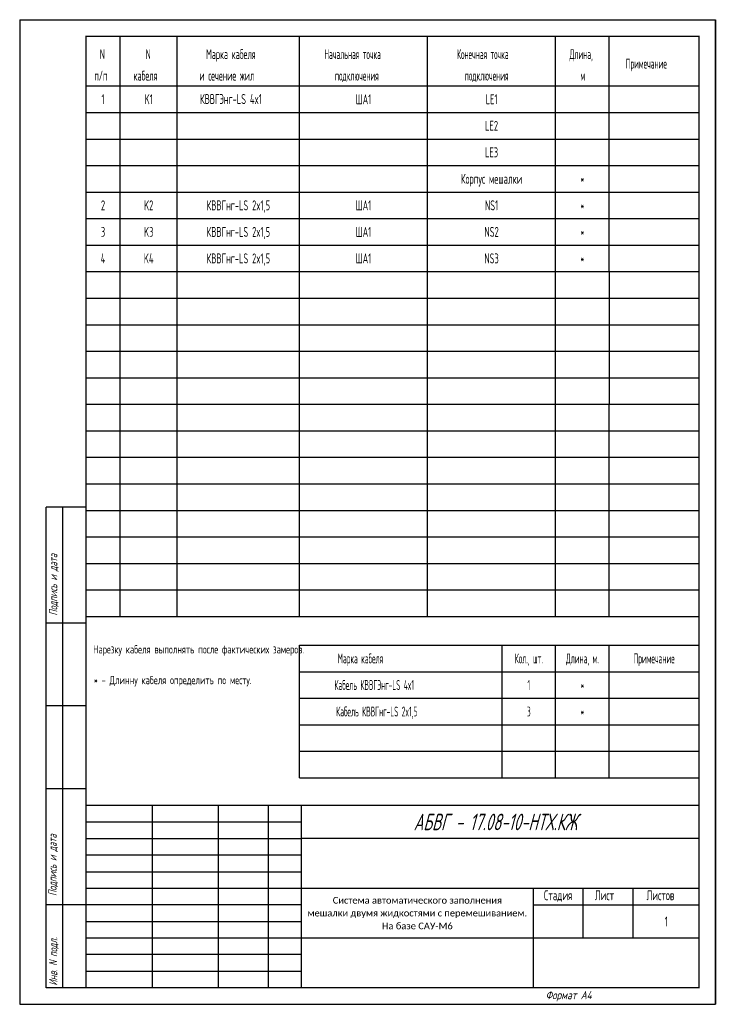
# Model space of a CAD drawing. Header units: millimetres. Extents: x 2464 to 2676, y 829 to 1126.
import ezdxf
from ezdxf.enums import TextEntityAlignment as Align

# ---------------------------------------------------------------- set-up
doc = ezdxf.new("R2010")
doc.units = ezdxf.units.MM
for name, color, linetype in [('_FORMAT OSNOVNAJA', 1, 'Continuous'), ('_TABLITSA OSNOVNAJA', 3, 'Continuous'), ('_TABLITSA TONKAJA', 2, 'Continuous'), ('Текст', 7, 'Continuous'), ('Форматка', 4, 'Continuous')]:
    doc.layers.add(name, color=color, linetype=linetype)
doc.layers.add('Слой1', color=10, linetype='Continuous', lineweight=200, plot=False)
doc.styles.add('35', font='Gost.shx', dxfattribs={"width": 0.7, "oblique": 15, "height": 3.5})
doc.styles.add('5', font='Gost.shx', dxfattribs={"width": 0.65, "oblique": 15, "height": 5})
doc.styles.add('Arial', font='Gost.shx')
doc.styles.add('Gost_ptb', font='Gost.shx', dxfattribs={"width": 0.9, "oblique": 15})
doc.styles.add('Romans8', font='Gost.shx', dxfattribs={"width": 0.8, "height": 3})

msp = doc.modelspace()

# ---------------------------------------------------------------- linework, layer by layer
for p, q in [((2494.51, 1009.79), (2494.51, 1049.79)), ((2511.76, 1009.79), (2511.76, 1049.79)), ((2548.61, 1009.79), (2548.61, 1049.79)), ((2587.27, 1009.79), (2587.27, 1049.79)), ((2625.94, 1009.79), (2625.94, 1049.79)), ((2642.11, 1049.79), (2642.11, 1009.79))]:
    msp.add_line(p, q)
at = {"color": 7, "const_width": 0.35}
msp.add_lwpolyline([(2669.21, 833.79), (2484.2, 833.79), (2484.2, 1120.79), (2669.21, 1120.79)], close=True, dxfattribs=at)
at = {"layer": '_FORMAT OSNOVNAJA', "color": 7}
for p, q in [((2484.21, 888.79), (2484.21, 833.79)), ((2669.21, 888.79), (2484.21, 888.79))]:
    msp.add_line(p, q, dxfattribs=at)
at = {"layer": '_TABLITSA OSNOVNAJA', "color": 7}
for p, q in [((2504.21, 888.79), (2504.21, 833.79)), ((2524.21, 833.79), (2524.21, 888.79)), ((2539.21, 888.79), (2539.21, 833.79)), ((2549.21, 833.79), (2549.21, 888.79)), ((2669.21, 878.79), (2549.21, 878.79)), ((2549.21, 863.79), (2669.21, 863.79)), ((2619.21, 863.79), (2619.21, 833.79)), ((2634.21, 848.79), (2634.21, 863.79)), ((2649.21, 863.79), (2649.21, 848.79)), ((2619.21, 858.79), (2669.21, 858.79)), ((2669.21, 848.79), (2549.21, 848.79))]:
    msp.add_line(p, q, dxfattribs=at)
at = {"layer": '_TABLITSA TONKAJA', "color": 7}
for p, q in [((2484.21, 883.79), (2549.21, 883.79)), ((2484.21, 878.79), (2549.21, 878.79)), ((2549.21, 873.79), (2484.21, 873.79)), ((2549.21, 873.79), (2484.21, 873.79)), ((2484.21, 868.79), (2549.21, 868.79)), ((2484.21, 868.79), (2549.21, 868.79)), ((2484.21, 863.79), (2549.21, 863.79)), ((2484.21, 863.79), (2549.21, 863.79)), ((2549.21, 858.79), (2484.21, 858.79)), ((2549.21, 858.79), (2484.21, 858.79)), ((2484.21, 853.79), (2549.21, 853.79)), ((2484.21, 853.79), (2549.21, 853.79)), ((2549.21, 848.79), (2484.21, 848.79)), ((2549.21, 848.79), (2484.21, 848.79)), ((2549.21, 843.79), (2484.21, 843.79)), ((2549.21, 843.79), (2484.21, 843.79)), ((2484.21, 838.79), (2549.21, 838.79)), ((2484.21, 838.79), (2549.21, 838.79))]:
    msp.add_line(p, q, dxfattribs=at)
at = {"layer": 'Слой1', "color": 7, "lineweight": -3}
for p, q in [((2464.21, 1125.79), (2464.21, 828.79)), ((2464.21, 1125.79), (2464.21, 828.79)), ((2674.21, 828.79), (2674.21, 1125.79)), ((2674.21, 1125.79), (2674.21, 828.79)), ((2674.21, 1125.79), (2674.21, 828.79))]:
    msp.add_line(p, q, dxfattribs=at)
at = {"layer": 'Слой1', "color": 7, "linetype": 'ByBlock', "lineweight": -3, "ltscale": 0.4}
for p, q in [((2464.21, 1125.79), (2674.21, 1125.79)), ((2464.21, 828.79), (2674.21, 828.79))]:
    msp.add_line(p, q, dxfattribs=at)
at = {"layer": 'Форматка', "color": 7, "lineweight": -3}
for p, q in [((2494.51, 1105.79), (2494.51, 1120.79)), ((2511.76, 1105.79), (2511.76, 1120.79)), ((2548.61, 1105.79), (2548.61, 1120.79)), ((2587.27, 1105.79), (2587.27, 1120.79)), ((2625.94, 1105.79), (2625.94, 1120.79)), ((2642.11, 1105.79), (2642.11, 1120.79)), ((2484.21, 1105.79), (2669.21, 1105.79)), ((2484.21, 1105.79), (2669.21, 1105.79)), ((2494.51, 1049.79), (2494.51, 1105.79)), ((2511.76, 1049.79), (2511.76, 1105.79)), ((2548.61, 1049.79), (2548.61, 1105.79)), ((2587.27, 1049.79), (2587.27, 1105.79)), ((2625.94, 1049.79), (2625.94, 1105.79)), ((2642.11, 1049.79), (2642.11, 1105.79)), ((2484.21, 1097.79), (2669.21, 1097.79)), ((2484.21, 1089.79), (2669.21, 1089.79)), ((2484.21, 1081.79), (2669.21, 1081.79)), ((2484.21, 1073.79), (2669.21, 1073.79)), ((2484.21, 1065.79), (2669.21, 1065.79)), ((2484.21, 1057.79), (2669.21, 1057.79)), ((2484.21, 1049.79), (2625.94, 1049.79)), ((2625.94, 1049.79), (2669.21, 1049.79)), ((2484.21, 1041.79), (2669.21, 1041.79)), ((2484.21, 1033.79), (2669.21, 1033.79)), ((2484.21, 1025.79), (2669.21, 1025.79)), ((2484.21, 1017.79), (2669.21, 1017.79)), ((2484.21, 1009.79), (2669.21, 1009.79)), ((2494.51, 945.79), (2494.51, 1009.79)), ((2511.76, 945.79), (2511.76, 1009.79)), ((2548.61, 945.79), (2548.61, 1009.79)), ((2587.27, 945.79), (2587.27, 1009.79)), ((2625.94, 945.79), (2625.94, 1009.79)), ((2642.11, 945.79), (2642.11, 1009.79)), ((2484.21, 1001.79), (2669.21, 1001.79)), ((2484.21, 993.79), (2625.94, 993.79)), ((2625.94, 993.79), (2669.21, 993.79)), ((2484.21, 985.79), (2669.21, 985.79)), ((2484.2, 978.79), (2472.2, 978.79)), ((2472.2, 833.79), (2472.2, 978.79)), ((2477.2, 833.79), (2477.2, 978.79)), ((2484.21, 977.79), (2669.21, 977.79)), ((2484.21, 969.79), (2669.21, 969.79)), ((2484.21, 961.79), (2669.21, 961.79)), ((2484.21, 953.79), (2625.94, 953.79)), ((2625.94, 953.79), (2669.21, 953.79)), ((2484.21, 945.79), (2625.94, 945.79)), ((2625.94, 945.79), (2669.21, 945.79)), ((2484.2, 943.79), (2472.2, 943.79)), ((2548.61, 897.11), (2548.61, 937.11)), ((2548.61, 937.11), (2669.21, 937.11)), ((2609.77, 897.11), (2609.77, 937.11)), ((2625.94, 897.11), (2625.94, 937.11)), ((2642.11, 897.11), (2642.11, 937.11)), ((2548.61, 929.11), (2669.21, 929.11)), ((2548.61, 921.11), (2669.21, 921.11)), ((2484.2, 918.79), (2472.2, 918.79)), ((2548.61, 913.11), (2669.21, 913.11)), ((2548.61, 905.11), (2669.21, 905.11)), ((2548.61, 897.11), (2669.21, 897.11)), ((2484.2, 893.79), (2472.2, 893.79)), ((2484.2, 858.79), (2472.2, 858.79)), ((2484.2, 833.79), (2472.2, 833.79))]:
    msp.add_line(p, q, dxfattribs=at)

# ---------------------------------------------------------------- texts
at = {"color": 7, "linetype": 'Continuous', "style": '5', "width": 0.6}
msp.add_text('N', height=3, dxfattribs=at).set_placement((2488.4, 1113.89))
at = {"lineweight": -3, "style": 'Arial', "oblique": 15, "width": 0.8}
msp.add_text('АБВГ - 17.08-10-НТХ.КЖ ', height=5, dxfattribs=at).set_placement((2634.53, 883.79), align=Align.MIDDLE_RIGHT)
at = {"char_height": 2.5, "attachment_point": 1, "style": 'Gost_ptb'}
for s, width, insert in [('{\\Q0;Нарезку кабеля выполнять после фактических замеров. }', 62.2349, (2486.38, 937.11)), ('{\\Q0;* - Длинну кабеля определить по месту.}', 62.0495, (2486.56, 927.84))]:
    msp.add_mtext_dynamic_manual_height_columns(s, width=width, gutter_width=12.5, heights=[0], dxfattribs=dict(at, insert=insert))
at = {"insert": (2584.21, 856.29), "char_height": 2.2, "width": 70, "attachment_point": 5, "line_spacing_factor": 0.7, "style": 'Arial'}
msp.add_mtext('\\pxsm1.15,qc;{\\fCalibri|b0|i0|c204|p34;\\H0.91667x;Система автоматического заполнения \\Pмешалки двумя жидкостями с перемешиванием.\\fCalibri|b0|i0|c0|p34; \\fCalibri|b0|i0|c204|p34;На базе САУ-М6}', dxfattribs=at)
at = {"layer": 'Текст', "color": 7, "ltscale": 6.666667, "char_height": 3, "style": 'Romans8'}
for s, insert, width, attachment_point in [('Стадия', (2626.71, 863.19), 15, 2), ('\\pi3.55;Лист', (2634.21, 863.19), 15, 1), ('\\pi4.1499;Листов', (2649.21, 863.19), 20, 1)]:
    msp.add_mtext(s, dxfattribs=dict(at, insert=insert, width=width, attachment_point=attachment_point))
at = {"layer": 'Текст', "color": 7, "ltscale": 100, "insert": (2659.34, 853.79), "char_height": 3, "width": 19.7446, "attachment_point": 5, "style": 'Romans8'}
msp.add_mtext('\\A1;1', dxfattribs=at)
at = {"layer": 'Форматка', "color": 7, "lineweight": -3}
for s, style, width, p in [('N', '5', 0.6, (2502.24, 1113.89)), ('Марка кабеля', '5', 0.6, (2520.47, 1113.89)), ('Начальная точка', '5', 0.55, (2556.14, 1113.89)), ('Конечная точка', 'Gost_ptb', 0.55, (2596.18, 1113.89)), ('Длина,', 'Gost_ptb', 0.55, (2630.15, 1113.89)), ('Примечание', 'Gost_ptb', 0.55, (2647.09, 1111.05)), ('п/п', '5', 0.6, (2486.73, 1107.42)), ('кабеля', '5', 0.6, (2498.57, 1107.42)), ('и сечение жил', '5', 0.6, (2518.43, 1107.42)), ('подключения', '5', 0.55, (2559.34, 1107.42)), ('подключения', 'Gost_ptb', 0.55, (2598.52, 1107.42)), ('м', 'Gost_ptb', 0.55, (2633.41, 1107.42))]:
    msp.add_text(s, height=3, dxfattribs=dict(at, style=style, width=width)).set_placement(p)
at = {"layer": 'Форматка', "color": 7, "lineweight": -3, "style": 'Gost_ptb'}
for s, width, p in [('1', 0.7, (2489.36, 1101.79)), ('K1', 0.7, (2503.14, 1101.79)), ('КВВГЭнг-LS 4x1', 0.7, (2527.94, 1101.86)), ('ША1', 0.7, (2567.94, 1101.79)), ('LE1', 0.7, (2606.61, 1101.79)), ('LE2', 0.7, (2606.61, 1093.79)), ('LE3', 0.7, (2606.61, 1085.79)), ('Корпус мешалки', 0.7, (2606.61, 1077.79)), ('*', 0.55, (2634.02, 1077.79)), ('2', 0.7, (2489.36, 1069.79)), ('K2', 0.7, (2503.14, 1069.79)), ('КВВГнг-LS 2x1,5', 0.7, (2530.19, 1069.79)), ('ША1', 0.7, (2567.94, 1069.79)), ('NS1', 0.7, (2606.61, 1069.79)), ('*', 0.55, (2634.02, 1069.79)), ('3', 0.7, (2489.36, 1061.79)), ('K3', 0.7, (2503.14, 1061.79)), ('КВВГнг-LS 2x1,5', 0.7, (2530.19, 1061.79)), ('ША1', 0.7, (2567.94, 1061.79)), ('NS2', 0.7, (2606.61, 1061.79)), ('*', 0.55, (2634.02, 1061.79)), ('4', 0.7, (2489.36, 1053.79)), ('K4', 0.7, (2503.14, 1053.79)), ('КВВГнг-LS 2x1,5', 0.7, (2530.19, 1053.79)), ('ША1', 0.7, (2567.94, 1053.79)), ('NS3', 0.7, (2606.61, 1053.79)), ('*', 0.55, (2634.02, 1053.79)), ('Марка кабеля', 0.55, (2567.03, 933.11)), ('Кол., шт.', 0.55, (2617.85, 933.11)), ('Длина, м.', 0.55, (2634.02, 933.11)), ('Примечание', 0.55, (2655.66, 933.11)), ('Кабель КВВГЭнг-LS 4x1', 0.55, (2571.2, 925.11)), ('*', 0.55, (2634.02, 925.11)), ('1', 0.55, (2617.85, 925.11)), ('Кабель КВВГнг-LS 2x1,5', 0.55, (2571.96, 917.11)), ('3', 0.55, (2617.85, 917.11)), ('*', 0.55, (2634.02, 917.11))]:
    msp.add_text(s, height=3, dxfattribs=dict(at, width=width)).set_placement(p, align=Align.MIDDLE_CENTER)
at = {"layer": 'Форматка', "color": 7, "lineweight": -3, "style": '35', "oblique": 15, "width": 0.9}
for s, p in [('Подпись и дата', (2475.55, 946.04)), ('Подпись и дата', (2475.35, 861.46)), ('Инв. N подл.', (2475.55, 834.43))]:
    msp.add_text(s, height=2.5, rotation=90, dxfattribs=at).set_placement(p)
at = {"layer": 'Форматка', "color": 7, "lineweight": -3, "style": '35', "oblique": 15}
msp.add_text('Формат А4', height=2.5, dxfattribs=at).set_placement((2622.92, 830.32))

doc.saveas('drawing.dxf')
